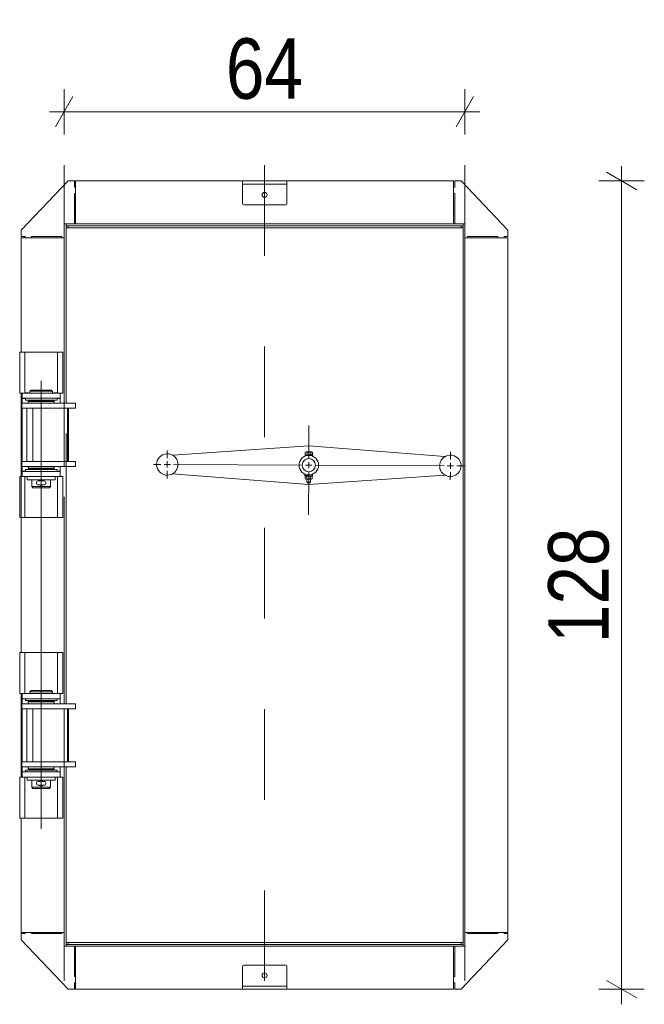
# Model space of a CAD drawing. Header units: centimetres. Extents: x 4440 to 22479, y -13438 to -10259.
# Tile 9 of 21: x 7811 to 7977, y -10939 to -10678. Entities that reach past the tile are written whole.
import ezdxf

# ---------------------------------------------------------------- set-up
doc = ezdxf.new("R2010")
doc.units = ezdxf.units.CM
doc.header["$MEASUREMENT"] = 0
doc.linetypes.add('Przerywana', pattern=[48, 24, -24])
doc.layers.add('499-Wymiary i opisy', color=7, linetype='Continuous')
doc.layers.add('FORMAT', color=7, linetype='Continuous')
doc.styles.add('GENERATED_STYLE_1', font='txt')
doc.dimstyles.new('GENERATED_STYLE__1', dxfattribs={"dimtxt": 16, "dimasz": 6.08, "dimexe": 0.18, "dimexo": 0.0625, "dimgap": 0.09, "dimtad": 1, "dimdec": 0, "dimzin": 0, "dimdsep": 46, "dimtxsty": 'GENERATED_STYLE_1', "dimblk": 'ARROWHEAD_2', "dimblk1": 'ARROWHEAD_2', "dimblk2": 'ARROWHEAD_2', "dimcen": 0.09, "dimse1": 1, "dimse2": 1, "dimclrd": 7, "dimclre": 7, "dimclrt": 7, "dimadec": 0, "dimazin": 0, "dimtfac": 1, "dimtdec": 4, "dimtmove": 0, "dimatfit": 3, "dimfxl": 0, "dimtolj": 1, "dimtzin": 0, "dimarcsym": 0})
doc.dimstyles.new('GENERATED_STYLE__2', dxfattribs={"dimtxt": 16, "dimasz": 6.08, "dimexe": 0.18, "dimexo": 0.0625, "dimgap": 0.09, "dimtad": 1, "dimtih": 1, "dimtoh": 1, "dimdec": 0, "dimzin": 0, "dimdsep": 46, "dimtxsty": 'GENERATED_STYLE_1', "dimblk": 'ARROWHEAD_2', "dimblk1": 'ARROWHEAD_2', "dimblk2": 'ARROWHEAD_2', "dimcen": 0.09, "dimse1": 1, "dimse2": 1, "dimclrd": 7, "dimclre": 7, "dimclrt": 7, "dimadec": 0, "dimazin": 0, "dimtfac": 1, "dimtdec": 4, "dimtmove": 0, "dimatfit": 3, "dimfxl": 0, "dimtolj": 1, "dimtzin": 0, "dimarcsym": 0})

# ---------------------------------------------------------------- blocks, each defined once
blk = doc.blocks.new('*D27')
at = {"layer": '499-Wymiary i opisy', "color": 7, "linetype": 'Continuous', "lineweight": 13}
for p, q in [((7823.19, -10708.82), (7823.19, -10696.82)), ((7929.19, -10708.82), (7929.19, -10696.82)), ((7825.5, -10698.82), (7820.88, -10706.82)), ((7926.88, -10706.82), (7931.5, -10698.82)), ((7819.28, -10702.82), (7823.19, -10702.82)), ((7823.19, -10702.82), (7929.19, -10702.82)), ((7929.19, -10702.82), (7933.1, -10702.82))]:
    blk.add_line(p, q, dxfattribs=at)
at = {"layer": '499-Wymiary i opisy', "color": 7, "lineweight": 13, "insert": (7865.95, -10699.62), "char_height": 16, "attachment_point": 7, "style": 'GENERATED_STYLE_1'}
blk.add_mtext('\\A1;{\\pql;\\fArial Narrow|b0|i0|c238|p34;64}', dxfattribs=at)
blk = doc.blocks.new('ARROWHEAD_2')
at = {"color": 0, "linetype": 'Continuous', "lineweight": 0}
for p, q in [((-0.378, -0.655), (0.378, 0.655)), ((0, 0), (-1, 0))]:
    blk.add_line(p, q, dxfattribs=at)
blk = doc.blocks.new('*D28')
at = {"layer": '499-Wymiary i opisy', "color": 7, "linetype": 'Continuous', "lineweight": 13}
for p, q in [((7970.65, -10721.16), (7970.65, -10717.24)), ((7976.65, -10721.16), (7964.65, -10721.16)), ((7974.65, -10723.47), (7966.65, -10718.85)), ((7970.65, -10935.14), (7970.65, -10721.16)), ((7966.65, -10932.83), (7974.65, -10937.45)), ((7976.65, -10935.14), (7964.65, -10935.14)), ((7970.65, -10939.05), (7970.65, -10935.14))]:
    blk.add_line(p, q, dxfattribs=at)
at = {"layer": '499-Wymiary i opisy', "color": 7, "lineweight": 13, "insert": (7967.45, -10843.51), "char_height": 16, "attachment_point": 7, "rotation": 90, "style": 'GENERATED_STYLE_1'}
blk.add_mtext('\\A1;{\\pql;\\fArial Narrow|b0|i0|c238|p34;128}', dxfattribs=at)

msp = doc.modelspace()

# ---------------------------------------------------------------- linework, layer by layer
at = {"layer": 'FORMAT', "color": 7, "linetype": 'Przerywana', "lineweight": 13}
for p, q in [((7823.19, -10716.96), (7823.19, -10940.94)), ((7876.19, -10716.96), (7876.19, -10940.94)), ((7929.19, -10716.96), (7929.19, -10940.94))]:
    msp.add_line(p, q, dxfattribs=at)
at = {"layer": 'FORMAT', "color": 7, "linetype": 'Continuous', "lineweight": 13}
for p, q in [((7811.82, -10734.2), (7824.19, -10721.16)), ((7824.19, -10721.16), (7825.86, -10721.16)), ((7825.86, -10721.16), (7825.86, -10722.83)), ((7870.34, -10721.16), (7826.2, -10721.16)), ((7826.2, -10721.16), (7826.2, -10732.53)), ((7870.34, -10721.99), (7870.34, -10721.16)), ((7870.34, -10721.16), (7876.19, -10721.16)), ((7876.19, -10721.16), (7882.04, -10721.16)), ((7882.04, -10721.16), (7882.04, -10721.99)), ((7926.18, -10721.16), (7882.04, -10721.16)), ((7926.18, -10721.16), (7926.18, -10732.53)), ((7926.51, -10721.16), (7926.51, -10722.83)), ((7928.19, -10721.16), (7926.51, -10721.16)), ((7940.56, -10734.2), (7928.19, -10721.16)), ((7825.86, -10722.83), (7826.2, -10722.83)), ((7826.2, -10722.83), (7826.2, -10724.5)), ((7876.19, -10721.99), (7870.34, -10721.99)), ((7870.34, -10722.83), (7870.34, -10721.99)), ((7870.34, -10727.18), (7870.34, -10722.83)), ((7882.04, -10721.99), (7876.19, -10721.99)), ((7882.04, -10722.83), (7882.04, -10721.99)), ((7882.04, -10727.18), (7882.04, -10722.83)), ((7926.18, -10722.83), (7926.18, -10724.5)), ((7926.51, -10722.83), (7926.18, -10722.83)), ((7826.2, -10724.5), (7825.86, -10724.5)), ((7825.86, -10724.5), (7825.86, -10732.53)), ((7926.18, -10724.5), (7926.51, -10724.5)), ((7926.51, -10724.5), (7926.51, -10732.53)), ((7870.67, -10727.51), (7881.71, -10727.51)), ((7811.82, -10735.87), (7811.82, -10734.2)), ((7823.19, -10780.01), (7823.19, -10732.53)), ((7823.19, -10732.53), (7823.69, -10732.53)), ((7823.69, -10732.53), (7928.69, -10732.53)), ((7823.69, -10732.53), (7823.69, -10733.03)), ((7823.69, -10733.53), (7823.69, -10732.53)), ((7823.69, -10733.03), (7824.19, -10733.03)), ((7823.69, -10780.01), (7823.69, -10733.53)), ((7825.2, -10733.53), (7823.69, -10733.53)), ((7824.19, -10733.53), (7824.19, -10733.03)), ((7824.19, -10733.03), (7825.2, -10733.03)), ((7825.2, -10733.03), (7927.18, -10733.03)), ((7927.18, -10733.53), (7825.2, -10733.53)), ((7927.18, -10733.03), (7928.19, -10733.03)), ((7928.69, -10733.53), (7927.18, -10733.53)), ((7928.19, -10733.03), (7928.69, -10733.03)), ((7928.19, -10733.03), (7928.19, -10733.53)), ((7928.69, -10732.53), (7928.69, -10733.03)), ((7928.69, -10732.53), (7929.19, -10732.53)), ((7928.69, -10733.53), (7928.69, -10732.53)), ((7928.69, -10922.76), (7928.69, -10733.53)), ((7929.19, -10923.77), (7929.19, -10732.53)), ((7940.56, -10735.87), (7940.56, -10734.2)), ((7812.82, -10735.87), (7811.82, -10735.87)), ((7823.19, -10736.2), (7811.82, -10736.2)), ((7811.82, -10766.47), (7811.82, -10736.2)), ((7812.82, -10736.2), (7812.82, -10735.87)), ((7814.5, -10736.2), (7812.82, -10736.2)), ((7822.52, -10735.87), (7814.5, -10735.87)), ((7814.5, -10735.87), (7814.5, -10736.2)), ((7822.52, -10736.2), (7822.52, -10735.87)), ((7823.19, -10736.2), (7822.52, -10736.2)), ((7929.19, -10736.2), (7929.86, -10736.2)), ((7929.19, -10736.2), (7940.56, -10736.2)), ((7929.86, -10735.87), (7937.88, -10735.87)), ((7929.86, -10736.2), (7929.86, -10735.87)), ((7937.88, -10735.87), (7937.88, -10736.2)), ((7937.88, -10736.2), (7939.56, -10736.2)), ((7939.56, -10735.87), (7940.56, -10735.87)), ((7939.56, -10736.2), (7939.56, -10735.87)), ((7940.56, -10736.2), (7940.56, -10920.09)), ((7811.4, -10766.47), (7812.74, -10766.47)), ((7811.4, -10766.75), (7811.4, -10766.47)), ((7811.4, -10766.75), (7811.4, -10775.76)), ((7812.74, -10766.47), (7812.74, -10766.75)), ((7821.43, -10766.47), (7812.74, -10766.47)), ((7812.74, -10766.75), (7812.74, -10775.76)), ((7821.43, -10766.47), (7822.77, -10766.47)), ((7821.43, -10766.75), (7821.43, -10766.47)), ((7821.43, -10766.75), (7821.43, -10775.76)), ((7822.77, -10766.47), (7822.77, -10766.75)), ((7822.77, -10766.75), (7822.77, -10775.76)), ((7811.4, -10776.31), (7811.4, -10775.76)), ((7812.74, -10775.76), (7812.74, -10776.31)), ((7817.09, -10774.07), (7817.09, -10892.67)), ((7821.43, -10776.31), (7821.43, -10775.76)), ((7822.77, -10775.76), (7822.77, -10776.31)), ((7811.4, -10776.31), (7811.4, -10777.33)), ((7812.07, -10777.33), (7811.4, -10777.33)), ((7811.82, -10799.4), (7811.82, -10777.33)), ((7812.07, -10777.33), (7812.07, -10778.67)), ((7812.07, -10777.33), (7812.44, -10777.33)), ((7812.44, -10777.33), (7821.73, -10777.33)), ((7812.74, -10776.31), (7812.74, -10777.33)), ((7812.74, -10777.29), (7813.74, -10777.29)), ((7814.41, -10776.5), (7814.08, -10776.83)), ((7814.08, -10776.83), (7814.08, -10777.33)), ((7820.1, -10776.83), (7814.08, -10776.83)), ((7814.41, -10776.5), (7819.76, -10776.5)), ((7820.1, -10776.83), (7819.76, -10776.5)), ((7820.1, -10777.33), (7820.1, -10776.83)), ((7820.43, -10777.29), (7821.43, -10777.29)), ((7821.43, -10776.31), (7821.43, -10777.33)), ((7821.73, -10777.33), (7822.1, -10777.33)), ((7822.77, -10777.33), (7822.1, -10777.33)), ((7822.1, -10777.33), (7822.1, -10778.67)), ((7822.77, -10776.31), (7822.77, -10777.33)), ((7811.99, -10780.01), (7811.99, -10781.35)), ((7811.99, -10780.01), (7814.69, -10780.01)), ((7812.07, -10778.67), (7812.44, -10778.67)), ((7812.07, -10778.71), (7812.07, -10780.01)), ((7812.91, -10778.71), (7812.07, -10778.71)), ((7812.44, -10778.67), (7821.73, -10778.67)), ((7812.91, -10778.67), (7812.91, -10779.17)), ((7812.91, -10779.17), (7821.27, -10779.17)), ((7813.83, -10779.34), (7813.66, -10779.51)), ((7813.66, -10779.51), (7813.66, -10780.01)), ((7820.51, -10779.51), (7813.66, -10779.51)), ((7813.83, -10779.34), (7820.35, -10779.34)), ((7814.58, -10779.17), (7814.58, -10779.34)), ((7814.69, -10780.01), (7823.4, -10780.01)), ((7819.59, -10779.34), (7819.59, -10779.17)), ((7820.51, -10779.51), (7820.35, -10779.34)), ((7820.51, -10780.01), (7820.51, -10779.51)), ((7821.27, -10779.17), (7821.27, -10778.67)), ((7822.1, -10778.71), (7821.27, -10778.71)), ((7821.73, -10778.67), (7822.1, -10778.67)), ((7822.1, -10780.01), (7822.1, -10778.71)), ((7823.4, -10780.01), (7824.66, -10780.01)), ((7824.66, -10780.01), (7825.36, -10780.01)), ((7825.36, -10780.01), (7826.2, -10780.01)), ((7826.2, -10780.01), (7826.2, -10781.35)), ((7811.99, -10781.35), (7814.69, -10781.35)), ((7812.07, -10781.35), (7812.07, -10795.39)), ((7813.32, -10781.35), (7813.32, -10795.39)), ((7814.69, -10781.35), (7823.4, -10781.35)), ((7814.86, -10781.35), (7814.86, -10795.39)), ((7823.4, -10781.35), (7824.66, -10781.35)), ((7824.02, -10795.39), (7824.02, -10781.35)), ((7824.33, -10795.39), (7824.33, -10781.35)), ((7824.66, -10781.35), (7825.36, -10781.35)), ((7825.36, -10781.35), (7826.2, -10781.35)), ((7887.9, -10794.72), (7887.94, -10785.88)), ((7823.19, -10788.04), (7823.19, -10796.73)), ((7823.69, -10859.57), (7823.69, -10788.04)), ((7823.69, -10788.04), (7823.69, -10796.73)), ((7887.92, -10791.25), (7851.89, -10793.77)), ((7923.92, -10794.11), (7887.92, -10791.25)), ((7850.45, -10794.55), (7850.46, -10792.54)), ((7886.92, -10793.53), (7886.92, -10793.79)), ((7886.92, -10793.53), (7887.93, -10793.54)), ((7886.92, -10793.79), (7887.92, -10793.81)), ((7886.96, -10793.53), (7886.97, -10792.98)), ((7887.18, -10792.86), (7886.97, -10792.98)), ((7887.18, -10792.86), (7888.69, -10792.88)), ((7887.42, -10793.8), (7887.42, -10793.85)), ((7887.44, -10793.53), (7887.45, -10792.99)), ((7887.92, -10793.81), (7888.93, -10793.82)), ((7887.93, -10793.54), (7888.93, -10793.55)), ((7888.41, -10793.54), (7888.42, -10793)), ((7888.42, -10793.86), (7888.42, -10793.81)), ((7888.9, -10793), (7888.69, -10792.88)), ((7888.89, -10793.55), (7888.9, -10793)), ((7888.93, -10793.82), (7888.93, -10793.55)), ((7925.35, -10794.9), (7925.36, -10792.9)), ((7811.82, -10846.02), (7811.82, -10796.22)), ((7811.82, -10796.22), (7811.82, -10810.27)), ((7811.99, -10795.39), (7811.99, -10796.73)), ((7811.99, -10795.39), (7814.69, -10795.39)), ((7811.99, -10796.73), (7814.69, -10796.73)), ((7812.07, -10796.73), (7812.07, -10798.02)), ((7813.66, -10796.73), (7813.66, -10797.23)), ((7814.69, -10795.39), (7823.4, -10795.39)), ((7814.69, -10796.73), (7823.4, -10796.73)), ((7820.51, -10797.23), (7820.51, -10796.73)), ((7822.1, -10798.02), (7822.1, -10796.73)), ((7823.4, -10795.39), (7824.66, -10795.39)), ((7823.4, -10796.73), (7824.66, -10796.73)), ((7824.66, -10795.39), (7825.36, -10795.39)), ((7824.66, -10796.73), (7825.36, -10796.73)), ((7825.36, -10795.39), (7826.2, -10795.39)), ((7825.36, -10796.73), (7826.2, -10796.73)), ((7826.2, -10795.39), (7826.2, -10796.73)), ((7848.77, -10796.21), (7846.76, -10796.2)), ((7850.44, -10796.22), (7849.61, -10796.21)), ((7850.44, -10796.22), (7850.45, -10795.38)), ((7850.44, -10796.22), (7850.44, -10797.05)), ((7850.44, -10796.22), (7851.28, -10796.22)), ((7852.11, -10796.23), (7886.22, -10796.39)), ((7887.89, -10796.4), (7887.06, -10796.39)), ((7887.41, -10794.7), (7887.41, -10794.71)), ((7887.89, -10796.4), (7887.9, -10795.56)), ((7887.89, -10796.4), (7887.89, -10797.23)), ((7887.89, -10796.4), (7888.73, -10796.4)), ((7888.41, -10794.72), (7888.41, -10794.71)), ((7889.56, -10796.4), (7923.67, -10796.57)), ((7925.34, -10796.58), (7924.51, -10796.57)), ((7925.34, -10796.58), (7925.35, -10795.74)), ((7925.34, -10796.58), (7925.34, -10797.41)), ((7925.34, -10796.58), (7926.18, -10796.58)), ((7927.02, -10796.58), (7929.02, -10796.59)), ((7811.4, -10799.4), (7812.07, -10799.4)), ((7811.4, -10800.43), (7811.4, -10799.4)), ((7812.07, -10798.02), (7812.91, -10798.02)), ((7812.07, -10799.4), (7812.07, -10798.07)), ((7812.44, -10798.07), (7812.07, -10798.07)), ((7812.44, -10799.4), (7812.07, -10799.4)), ((7821.73, -10798.07), (7812.44, -10798.07)), ((7821.73, -10799.4), (7812.44, -10799.4)), ((7812.74, -10800.43), (7812.74, -10799.4)), ((7813.41, -10799.44), (7812.74, -10799.44)), ((7812.91, -10797.56), (7812.91, -10798.07)), ((7812.91, -10797.56), (7821.27, -10797.56)), ((7813.41, -10799.4), (7813.41, -10800.24)), ((7813.66, -10797.23), (7813.83, -10797.4)), ((7813.66, -10797.23), (7820.51, -10797.23)), ((7820.35, -10797.4), (7813.83, -10797.4)), ((7814.58, -10797.4), (7814.58, -10797.56)), ((7819.59, -10797.56), (7819.59, -10797.4)), ((7820.35, -10797.4), (7820.51, -10797.23)), ((7820.77, -10800.24), (7820.77, -10799.4)), ((7821.43, -10799.44), (7820.77, -10799.44)), ((7821.27, -10798.07), (7821.27, -10797.56)), ((7821.27, -10798.02), (7822.1, -10798.02)), ((7821.43, -10800.43), (7821.43, -10799.4)), ((7822.1, -10798.07), (7821.73, -10798.07)), ((7822.1, -10799.4), (7821.73, -10799.4)), ((7822.1, -10799.4), (7822.1, -10798.07)), ((7822.1, -10799.4), (7822.77, -10799.4)), ((7822.77, -10800.43), (7822.77, -10799.4)), ((7850.43, -10797.89), (7850.42, -10799.9)), ((7851.86, -10798.68), (7887.87, -10801.55)), ((7886.86, -10798.98), (7886.86, -10799.24)), ((7886.86, -10798.98), (7887.86, -10798.99)), ((7886.86, -10799.24), (7887.86, -10799.26)), ((7887.11, -10799.25), (7886.89, -10799.37)), ((7886.89, -10799.37), (7886.89, -10799.99)), ((7887.36, -10798.93), (7887.36, -10798.98)), ((7887.37, -10798.07), (7887.37, -10798.08)), ((7887.38, -10799.37), (7887.37, -10800)), ((7887.88, -10798.07), (7887.83, -10809.56)), ((7887.86, -10798.99), (7888.87, -10799)), ((7887.86, -10799.26), (7888.86, -10799.27)), ((7887.87, -10801.55), (7923.9, -10799.02)), ((7888.34, -10799.38), (7888.33, -10800.01)), ((7888.36, -10798.99), (7888.36, -10798.94)), ((7888.37, -10798.09), (7888.37, -10798.08)), ((7888.82, -10799.39), (7888.61, -10799.26)), ((7888.82, -10799.39), (7888.82, -10800.01)), ((7888.86, -10799.27), (7888.87, -10799)), ((7925.34, -10798.25), (7925.33, -10800.25)), ((7811.4, -10800.98), (7811.4, -10800.43)), ((7811.4, -10809.99), (7811.4, -10800.98)), ((7812.74, -10800.43), (7812.74, -10800.98)), ((7812.74, -10809.99), (7812.74, -10800.98)), ((7813.41, -10800.24), (7817.09, -10800.24)), ((7814.58, -10800.24), (7814.58, -10802.08)), ((7814.58, -10802.08), (7814.91, -10802.41)), ((7819.59, -10802.08), (7814.58, -10802.08)), ((7816.33, -10800.57), (7817.84, -10800.57)), ((7816.33, -10801.58), (7817.84, -10801.58)), ((7817.09, -10800.24), (7820.77, -10800.24)), ((7819.26, -10802.41), (7819.59, -10802.08)), ((7819.59, -10802.08), (7819.59, -10800.24)), ((7821.43, -10800.98), (7821.43, -10800.43)), ((7821.43, -10809.99), (7821.43, -10800.98)), ((7822.77, -10800.43), (7822.77, -10800.98)), ((7822.77, -10809.99), (7822.77, -10800.98)), ((7886.89, -10799.99), (7887.1, -10800.12)), ((7887.1, -10800.12), (7888.6, -10800.13)), ((7887.35, -10800.12), (7887.34, -10800.89)), ((7887.34, -10800.89), (7887.5, -10801.06)), ((7887.34, -10800.89), (7888.34, -10800.9)), ((7888.17, -10801.06), (7887.5, -10801.06)), ((7888.17, -10801.06), (7888.34, -10800.9)), ((7888.34, -10800.9), (7888.35, -10800.13)), ((7888.6, -10800.13), (7888.82, -10800.01)), ((7819.26, -10802.41), (7814.91, -10802.41)), ((7823.19, -10859.57), (7823.19, -10804.76)), ((7811.4, -10810.27), (7811.4, -10809.99)), ((7812.74, -10810.27), (7811.4, -10810.27)), ((7812.74, -10809.99), (7812.74, -10810.27)), ((7812.74, -10810.27), (7821.43, -10810.27)), ((7821.43, -10810.27), (7821.43, -10809.99)), ((7822.77, -10810.27), (7821.43, -10810.27)), ((7822.77, -10809.99), (7822.77, -10810.27)), ((7811.4, -10846.02), (7812.74, -10846.02)), ((7811.4, -10846.31), (7811.4, -10846.02)), ((7811.4, -10846.31), (7811.4, -10855.32)), ((7812.74, -10846.02), (7812.74, -10846.31)), ((7821.43, -10846.02), (7812.74, -10846.02)), ((7812.74, -10846.31), (7812.74, -10855.32)), ((7821.43, -10846.02), (7822.77, -10846.02)), ((7821.43, -10846.31), (7821.43, -10846.02)), ((7821.43, -10846.31), (7821.43, -10855.32)), ((7822.77, -10846.02), (7822.77, -10846.31)), ((7822.77, -10846.31), (7822.77, -10855.32)), ((7811.4, -10855.87), (7811.4, -10855.32)), ((7811.4, -10855.87), (7811.4, -10856.89)), ((7812.74, -10855.32), (7812.74, -10855.87)), ((7812.74, -10855.87), (7812.74, -10856.89)), ((7814.41, -10856.05), (7814.08, -10856.39)), ((7814.08, -10856.39), (7814.08, -10856.89)), ((7820.1, -10856.39), (7814.08, -10856.39)), ((7814.41, -10856.05), (7819.76, -10856.05)), ((7820.1, -10856.39), (7819.76, -10856.05)), ((7820.1, -10856.89), (7820.1, -10856.39)), ((7821.43, -10855.87), (7821.43, -10855.32)), ((7821.43, -10855.87), (7821.43, -10856.89)), ((7822.77, -10855.32), (7822.77, -10855.87)), ((7822.77, -10855.87), (7822.77, -10856.89)), ((7812.07, -10856.89), (7811.4, -10856.89)), ((7811.82, -10878.96), (7811.82, -10856.89)), ((7812.07, -10856.89), (7812.07, -10858.23)), ((7812.07, -10856.89), (7812.44, -10856.89)), ((7812.07, -10858.23), (7812.44, -10858.23)), ((7812.07, -10858.27), (7812.07, -10859.57)), ((7812.91, -10858.27), (7812.07, -10858.27)), ((7812.44, -10856.89), (7821.73, -10856.89)), ((7812.44, -10858.23), (7821.73, -10858.23)), ((7812.74, -10856.85), (7813.74, -10856.85)), ((7812.91, -10858.23), (7812.91, -10858.73)), ((7812.91, -10858.73), (7821.27, -10858.73)), ((7813.83, -10858.9), (7813.66, -10859.06)), ((7813.66, -10859.06), (7813.66, -10859.57)), ((7820.51, -10859.06), (7813.66, -10859.06)), ((7813.83, -10858.9), (7820.35, -10858.9)), ((7814.58, -10858.73), (7814.58, -10858.9)), ((7819.59, -10858.9), (7819.59, -10858.73)), ((7820.51, -10859.06), (7820.35, -10858.9)), ((7820.43, -10856.85), (7821.43, -10856.85)), ((7820.51, -10859.57), (7820.51, -10859.06)), ((7821.27, -10858.73), (7821.27, -10858.23)), ((7822.1, -10858.27), (7821.27, -10858.27)), ((7821.73, -10856.89), (7822.1, -10856.89)), ((7821.73, -10858.23), (7822.1, -10858.23)), ((7822.77, -10856.89), (7822.1, -10856.89)), ((7822.1, -10856.89), (7822.1, -10858.23)), ((7822.1, -10859.57), (7822.1, -10858.27)), ((7811.99, -10859.57), (7811.99, -10860.9)), ((7811.99, -10859.57), (7814.69, -10859.57)), ((7811.99, -10860.9), (7814.69, -10860.9)), ((7812.07, -10860.9), (7812.07, -10874.95)), ((7813.32, -10860.9), (7813.32, -10874.95)), ((7814.69, -10859.57), (7823.4, -10859.57)), ((7814.69, -10860.9), (7823.4, -10860.9)), ((7814.86, -10860.9), (7814.86, -10874.95)), ((7823.4, -10859.57), (7824.66, -10859.57)), ((7823.4, -10860.9), (7824.66, -10860.9)), ((7824.02, -10874.95), (7824.02, -10860.9)), ((7824.33, -10874.95), (7824.33, -10860.9)), ((7824.66, -10859.57), (7825.36, -10859.57)), ((7824.66, -10860.9), (7825.36, -10860.9)), ((7825.36, -10859.57), (7826.2, -10859.57)), ((7825.36, -10860.9), (7826.2, -10860.9)), ((7826.2, -10859.57), (7826.2, -10860.9)), ((7811.99, -10874.95), (7811.99, -10876.28)), ((7811.99, -10874.95), (7814.69, -10874.95)), ((7814.69, -10874.95), (7823.4, -10874.95)), ((7823.4, -10874.95), (7824.66, -10874.95)), ((7824.66, -10874.95), (7825.36, -10874.95)), ((7825.36, -10874.95), (7826.2, -10874.95)), ((7826.2, -10874.95), (7826.2, -10876.28)), ((7811.99, -10876.28), (7814.69, -10876.28)), ((7812.07, -10876.28), (7812.07, -10877.58)), ((7812.07, -10877.58), (7812.91, -10877.58)), ((7812.07, -10878.96), (7812.07, -10877.62)), ((7812.44, -10877.62), (7812.07, -10877.62)), ((7821.73, -10877.62), (7812.44, -10877.62)), ((7812.91, -10877.12), (7812.91, -10877.62)), ((7812.91, -10877.12), (7821.27, -10877.12)), ((7813.66, -10876.28), (7813.66, -10876.79)), ((7813.66, -10876.79), (7813.83, -10876.95)), ((7813.66, -10876.79), (7820.51, -10876.79)), ((7820.35, -10876.95), (7813.83, -10876.95)), ((7814.58, -10876.95), (7814.58, -10877.12)), ((7814.69, -10876.28), (7823.4, -10876.28)), ((7819.59, -10877.12), (7819.59, -10876.95)), ((7820.35, -10876.95), (7820.51, -10876.79)), ((7820.51, -10876.79), (7820.51, -10876.28)), ((7821.27, -10877.62), (7821.27, -10877.12)), ((7821.27, -10877.58), (7822.1, -10877.58)), ((7822.1, -10877.62), (7821.73, -10877.62)), ((7822.1, -10877.58), (7822.1, -10876.28)), ((7822.1, -10878.96), (7822.1, -10877.62)), ((7823.19, -10923.77), (7823.19, -10876.28)), ((7823.4, -10876.28), (7824.66, -10876.28)), ((7823.69, -10922.76), (7823.69, -10876.28)), ((7824.66, -10876.28), (7825.36, -10876.28)), ((7825.36, -10876.28), (7826.2, -10876.28)), ((7811.4, -10878.96), (7812.07, -10878.96)), ((7811.4, -10879.98), (7811.4, -10878.96)), ((7811.4, -10880.53), (7811.4, -10879.98)), ((7812.44, -10878.96), (7812.07, -10878.96)), ((7821.73, -10878.96), (7812.44, -10878.96)), ((7812.74, -10879.98), (7812.74, -10878.96)), ((7813.41, -10879), (7812.74, -10879)), ((7812.74, -10879.98), (7812.74, -10880.53)), ((7813.41, -10878.96), (7813.41, -10879.8)), ((7813.41, -10879.8), (7817.09, -10879.8)), ((7814.58, -10879.8), (7814.58, -10881.63)), ((7816.33, -10880.13), (7817.84, -10880.13)), ((7817.09, -10879.8), (7820.77, -10879.8)), ((7819.59, -10881.63), (7819.59, -10879.8)), ((7820.77, -10879.8), (7820.77, -10878.96)), ((7821.43, -10879), (7820.77, -10879)), ((7821.43, -10879.98), (7821.43, -10878.96)), ((7821.43, -10880.53), (7821.43, -10879.98)), ((7822.1, -10878.96), (7821.73, -10878.96)), ((7822.1, -10878.96), (7822.77, -10878.96)), ((7822.77, -10879.98), (7822.77, -10878.96)), ((7822.77, -10879.98), (7822.77, -10880.53)), ((7811.4, -10889.54), (7811.4, -10880.53)), ((7812.74, -10889.54), (7812.74, -10880.53)), ((7814.58, -10881.63), (7814.91, -10881.97)), ((7819.59, -10881.63), (7814.58, -10881.63)), ((7819.26, -10881.97), (7814.91, -10881.97)), ((7816.33, -10881.13), (7817.84, -10881.13)), ((7819.26, -10881.97), (7819.59, -10881.63)), ((7821.43, -10889.54), (7821.43, -10880.53)), ((7822.77, -10889.54), (7822.77, -10880.53)), ((7811.4, -10889.83), (7811.4, -10889.54)), ((7812.74, -10889.83), (7811.4, -10889.83)), ((7811.82, -10920.09), (7811.82, -10889.83)), ((7812.74, -10889.54), (7812.74, -10889.83)), ((7812.74, -10889.83), (7821.43, -10889.83)), ((7821.43, -10889.83), (7821.43, -10889.54)), ((7822.77, -10889.83), (7821.43, -10889.83)), ((7822.77, -10889.54), (7822.77, -10889.83)), ((7823.19, -10920.09), (7811.82, -10920.09)), ((7811.82, -10920.42), (7811.82, -10922.1)), ((7812.82, -10920.42), (7811.82, -10920.42)), ((7812.82, -10920.09), (7812.82, -10920.42)), ((7814.5, -10920.09), (7812.82, -10920.09)), ((7814.5, -10920.42), (7814.5, -10920.09)), ((7822.52, -10920.42), (7814.5, -10920.42)), ((7822.52, -10920.09), (7822.52, -10920.42)), ((7823.19, -10920.09), (7822.52, -10920.09)), ((7929.19, -10920.09), (7929.86, -10920.09)), ((7929.19, -10920.09), (7940.56, -10920.09)), ((7929.86, -10920.09), (7929.86, -10920.42)), ((7929.86, -10920.42), (7937.88, -10920.42)), ((7937.88, -10920.42), (7937.88, -10920.09)), ((7937.88, -10920.09), (7939.56, -10920.09)), ((7939.56, -10920.09), (7939.56, -10920.42)), ((7939.56, -10920.42), (7940.56, -10920.42)), ((7940.56, -10920.42), (7940.56, -10922.1)), ((7811.82, -10922.1), (7824.19, -10935.14)), ((7823.19, -10923.77), (7823.69, -10923.77)), ((7823.69, -10923.77), (7823.69, -10922.76)), ((7825.2, -10922.76), (7823.69, -10922.76)), ((7823.69, -10923.27), (7824.19, -10923.27)), ((7823.69, -10923.27), (7823.69, -10923.77)), ((7823.69, -10923.77), (7928.69, -10923.77)), ((7824.19, -10923.27), (7824.19, -10922.76)), ((7825.2, -10923.27), (7824.19, -10923.27)), ((7927.18, -10922.76), (7825.2, -10922.76)), ((7927.18, -10923.27), (7825.2, -10923.27)), ((7825.86, -10931.79), (7825.86, -10923.77)), ((7826.2, -10935.14), (7826.2, -10923.77)), ((7926.18, -10935.14), (7926.18, -10923.77)), ((7926.51, -10931.79), (7926.51, -10923.77)), ((7928.69, -10922.76), (7927.18, -10922.76)), ((7928.19, -10923.27), (7927.18, -10923.27)), ((7940.56, -10922.1), (7928.19, -10935.14)), ((7928.19, -10922.76), (7928.19, -10923.27)), ((7928.19, -10923.27), (7928.69, -10923.27)), ((7928.69, -10923.77), (7928.69, -10922.76)), ((7928.69, -10923.27), (7928.69, -10923.77)), ((7928.69, -10923.77), (7929.19, -10923.77)), ((7870.34, -10929.12), (7870.34, -10933.46)), ((7881.71, -10928.78), (7870.67, -10928.78)), ((7882.04, -10929.12), (7882.04, -10933.46)), ((7826.2, -10931.79), (7825.86, -10931.79)), ((7826.2, -10933.46), (7826.2, -10931.79)), ((7926.18, -10933.46), (7926.18, -10931.79)), ((7926.18, -10931.79), (7926.51, -10931.79)), ((7825.86, -10933.46), (7826.2, -10933.46)), ((7825.86, -10935.14), (7825.86, -10933.46)), ((7870.34, -10933.46), (7870.34, -10934.3)), ((7870.34, -10935.14), (7870.34, -10934.3)), ((7870.34, -10934.3), (7876.19, -10934.3)), ((7876.19, -10934.3), (7882.04, -10934.3)), ((7882.04, -10933.46), (7882.04, -10934.3)), ((7882.04, -10934.3), (7882.04, -10935.14)), ((7926.51, -10933.46), (7926.18, -10933.46)), ((7926.51, -10935.14), (7926.51, -10933.46)), ((7824.19, -10935.14), (7825.86, -10935.14)), ((7826.2, -10935.14), (7870.34, -10935.14)), ((7876.19, -10935.14), (7870.34, -10935.14)), ((7882.04, -10935.14), (7876.19, -10935.14)), ((7882.04, -10935.14), (7926.18, -10935.14)), ((7928.19, -10935.14), (7926.51, -10935.14))]:
    msp.add_line(p, q, dxfattribs=at)
at = {"layer": 'FORMAT', "color": 7, "linetype": 'Continuous', "lineweight": 13, "flags": 128}
for points in [[(7886.97, -10792.98), (7887.23, -10792.91), (7887.45, -10792.99)], [(7888.42, -10793), (7888.67, -10792.93), (7888.9, -10793)], [(7886.89, -10799.37), (7887.15, -10799.3), (7887.38, -10799.37)], [(7888.34, -10799.38), (7888.6, -10799.31), (7888.82, -10799.39)], [(7887.37, -10800), (7887.11, -10800.07), (7886.89, -10799.99)], [(7888.82, -10800.01), (7888.56, -10800.08), (7888.33, -10800.01)]]:
    msp.add_lwpolyline(points, dxfattribs=at)
at = {"layer": 'FORMAT', "color": 7, "linetype": 'Continuous', "lineweight": 13}
for centre, radius in [((7876.19, -10724.83), 0.669), ((7887.89, -10796.4), 2.59), ((7887.89, -10796.4), 1.76), ((7876.19, -10931.46), 0.669)]:
    msp.add_circle(centre, radius, dxfattribs=at)
for centre, radius, start, end in [((7870.67, -10727.18), 0.334, 180, 270), ((7881.71, -10727.18), 0.334, 270, 0), ((7813.74, -10777.38), 0.0836, 30, 90), ((7820.43, -10777.38), 0.0836, 90, 150), ((7850.44, -10796.22), 2.84, 124.804, 304.804), ((7850.44, -10796.22), 2.84, 304.804, 124.804), ((7887.91, -10794.57), 1.65, 72.2853, 106.3829), ((7925.34, -10796.58), 2.84, 305.7363, 125.7363), ((7925.34, -10796.58), 2.84, 125.7363, 305.7363), ((7887.84, -10800.95), 1.64, 72.2531, 106.415), ((7816.33, -10801.07), 0.502, 90, 270), ((7817.09, -10801.01), 0.614, 45.7454, 133.0251), ((7817.05, -10801.19), 0.557, 226.0724, 273.4391), ((7817.12, -10801.18), 0.56, 266.4603, 315.63), ((7817.84, -10801.07), 0.502, 270, 90), ((7887.87, -10798.43), 1.64, 252.2531, 286.415), ((7813.74, -10856.93), 0.0836, 30, 90), ((7820.43, -10856.93), 0.0836, 90, 150), ((7816.33, -10880.63), 0.502, 90, 270), ((7817.09, -10880.57), 0.614, 45.7454, 133.0251), ((7817.84, -10880.63), 0.502, 270, 90), ((7817.06, -10880.74), 0.561, 224.6702, 273.1923), ((7817.12, -10880.74), 0.56, 266.4603, 315.63), ((7870.67, -10929.12), 0.334, 90, 180), ((7881.71, -10929.12), 0.334, 0, 90)]:
    msp.add_arc(centre, radius, start, end, dxfattribs=at)

# ---------------------------------------------------------------- dimensions: what is measured, and where the dimension line sits
at = {"layer": '499-Wymiary i opisy', "color": 7, "linetype": 'Continuous', "lineweight": 13}
dim = msp.add_linear_dim(base=(7929.19, -10702.82), p1=(7823.19, -10732.53), p2=(7929.19, -10732.53), text='64', dimstyle='GENERATED_STYLE__2', dxfattribs=at)
dim.commit()
dim.dimension.update_dxf_attribs({"geometry": '*D27', "text_midpoint": (7878.15, -10691.62), "dimtype": 160})
dim = msp.add_linear_dim(base=(7970.65, -10721.16), p1=(7926.18, -10935.14), p2=(7926.18, -10721.16), angle=90, text='128', dimstyle='GENERATED_STYLE__1', dxfattribs=at)
dim.commit()
dim.dimension.update_dxf_attribs({"geometry": '*D28', "text_midpoint": (7959.45, -10825.21), "dimtype": 160, "text_rotation": 90})

doc.saveas('drawing.dxf')
